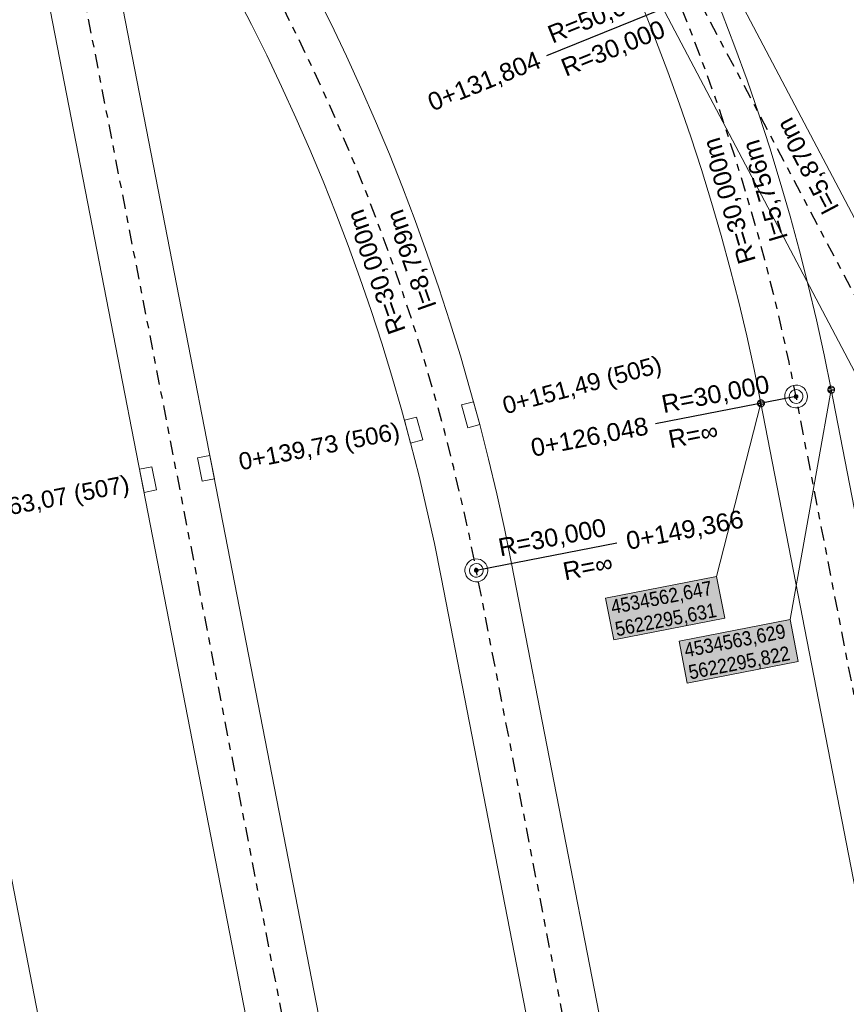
# Model space of a CAD drawing. Extents: x 4534497 to 4534598, y 5622071 to 5622343.
# Tile 36 of 44: x 4534552 to 4534564, y 5622287 to 5622301. Entities that reach past the tile are written whole.
import ezdxf

# ---------------------------------------------------------------- set-up
doc = ezdxf.new("R2010")
doc.units = 0
doc.linetypes.add('LT00000', pattern=[0])
doc.linetypes.add('LT00008', pattern=[0.42, 0.2, -0.1, 0.02, -0.1])
for name, color, linetype, lineweight, true_color in [('A-ELEMENTE', 18, 'LT00000', 5, 0x000000), ('A-LAENGEN', 18, 'LT00000', 5, 0x000000), ('AB_STATIONEN_SCHIENENENTWAESSERUNGEN', 18, 'LT00000', 5, 0x000000), ('ACHSEN', 18, 'LT00000', 5, 0x000000), ('BESCHRIFTUNG', 18, 'LT00000', 5, 0x000000), ('GLEISE', 18, 'LT00000', 5, 0x000000), ('SEW', 18, 'LT00000', 5, 0x000000), ('TXT- KOOR_A504', 18, 'LT00000', 5, 0x000000)]:
    doc.layers.add(name, color=color, linetype=linetype, lineweight=lineweight, true_color=true_color)
doc.styles.add('TS100', font='arial.ttf', dxfattribs={"height": 0.2})

# ---------------------------------------------------------------- blocks, each defined once
blk = doc.blocks.new('SYMB1109')
at = {"color": 0, "linetype": 'ByBlock', "lineweight": -2, "flags": 128}
for points in [[(0.5, 0), (0.489765, 0.100649), (0.459479, 0.197178), (0.410382, 0.285634), (0.344483, 0.362396), (0.264482, 0.424322), (0.173653, 0.468876), (0.075714, 0.494234), (-0.025325, 0.499358), (-0.125326, 0.484039), (-0.220197, 0.448902), (-0.306053, 0.395388), (-0.379379, 0.325686), (-0.437173, 0.242651), (-0.47707, 0.149682), (-0.497435, 0.050584), (-0.497435, -0.050584), (-0.47707, -0.149682), (-0.437173, -0.242651), (-0.379379, -0.325686), (-0.306053, -0.395388), (-0.220197, -0.448902), (-0.125326, -0.484039), (-0.025325, -0.499358), (0.075714, -0.494234), (0.173653, -0.468876), (0.264482, -0.424322), (0.344483, -0.362396), (0.410382, -0.285634), (0.459479, -0.197178), (0.489765, -0.100649), (0.5, 0)], [(0.3, 0), (0.283745, 0.09741), (0.236742, 0.184264), (0.164084, 0.25115), (0.073646, 0.29082), (-0.024774, 0.298975), (-0.120509, 0.274732), (-0.203184, 0.220717), (-0.263842, 0.142784), (-0.295908, 0.049378), (-0.295908, -0.049378), (-0.263842, -0.142784), (-0.203184, -0.220717), (-0.120509, -0.274732), (-0.024774, -0.298975), (0.073646, -0.29082), (0.164084, -0.25115), (0.236742, -0.184264), (0.283745, -0.09741), (0.3, 0)]]:
    blk.add_lwpolyline(points, close=True, dxfattribs=at)
blk = doc.blocks.new('SYMB151')
at = {"color": 0, "linetype": 'ByBlock', "lineweight": -2, "flags": 128}
for points in [[(0.5, 0), (0.489765, 0.100649), (0.459479, 0.197178), (0.410382, 0.285634), (0.344483, 0.362396), (0.264482, 0.424322), (0.173653, 0.468876), (0.075714, 0.494234), (-0.025325, 0.499358), (-0.125326, 0.484039), (-0.220197, 0.448902), (-0.306053, 0.395388), (-0.379379, 0.325686), (-0.437173, 0.242651), (-0.47707, 0.149682), (-0.497435, 0.050584), (-0.497435, -0.050584), (-0.47707, -0.149682), (-0.437173, -0.242651), (-0.379379, -0.325686), (-0.306053, -0.395388), (-0.220197, -0.448902), (-0.125326, -0.484039), (-0.025325, -0.499358), (0.075714, -0.494234), (0.173653, -0.468876), (0.264482, -0.424322), (0.344483, -0.362396), (0.410382, -0.285634), (0.459479, -0.197178), (0.489765, -0.100649), (0.5, 0)], [(0.26, 0), (0.24432, 0.088925), (0.199172, 0.167125), (0.13, 0.225167), (0.045149, 0.25605), (-0.045149, 0.25605), (-0.13, 0.225167), (-0.199172, 0.167125), (-0.24432, 0.088925), (-0.26, 0), (-0.24432, -0.088925), (-0.199172, -0.167125), (-0.13, -0.225167), (-0.045149, -0.25605), (0.045149, -0.25605), (0.13, -0.225167), (0.199172, -0.167125), (0.24432, -0.088925), (0.26, 0)]]:
    blk.add_lwpolyline(points, close=True, dxfattribs=at)
blk = doc.blocks.new('SYMB7000')
at = {"color": 0, "linetype": 'ByBlock', "lineweight": -2}
for p, q in [((-0.165, 0), (0.165, 0)), ((-0.165, 0), (-0.165, -0.175)), ((0.165, 0), (0.165, -0.175)), ((-0.165, -0.175), (0.165, -0.175))]:
    blk.add_line(p, q, dxfattribs=at)
blk = doc.blocks.new('SYMB1')
at = {"color": 0, "linetype": 'ByBlock', "lineweight": -2, "flags": 128}
blk.add_lwpolyline([(0, -0.021257), (-0.015712, 0), (0.010166, 0.012015), (0, -0.021257)], close=True, dxfattribs=at)

msp = doc.modelspace()

# ---------------------------------------------------------------- hatches: boundary and pattern name
at = {"layer": 'TXT- KOOR_A504', "linetype": 'Continuous', "lineweight": 25, "true_color": 0xffffff}
for points in [[(4534560.59, 5622292.327), (4534562.141, 5622292.629), (4534562.027, 5622293.212), (4534560.476, 5622292.911)], [(4534561.615, 5622291.724), (4534563.166, 5622292.026), (4534563.053, 5622292.609), (4534561.502, 5622292.307)]]:
    msp.add_hatch(color=7, dxfattribs=at).paths.add_polyline_path(points)

# ---------------------------------------------------------------- linework, layer by layer
at = {"layer": 'ACHSEN', "color": 53, "linetype": 'LT00008', "lineweight": 25, "true_color": 0xcfff40, "flags": 128}
msp.add_lwpolyline([(4534576.522, 5622146.574), (4534576.762, 5622147.16), (4534576.994, 5622147.748), (4534577.218, 5622148.339), (4534577.435, 5622148.934), (4534577.645, 5622149.53), (4534577.847, 5622150.13), (4534578.041, 5622150.732), (4534578.232, 5622151.348), (4534578.369, 5622151.819), (4534578.499, 5622152.291), (4534578.621, 5622152.765), (4534578.736, 5622153.242), (4534578.843, 5622153.72), (4534578.942, 5622154.2), (4534579.033, 5622154.681), (4534579.116, 5622155.164), (4534579.191, 5622155.648), (4534579.258, 5622156.133), (4534579.318, 5622156.619), (4534579.357, 5622156.984), (4534579.898, 5622162.307), (4534580.491, 5622168.147), (4534580.908, 5622172.257), (4534580.953, 5622172.744), (4534580.991, 5622173.233), (4534581.021, 5622173.722), (4534581.042, 5622174.211), (4534581.056, 5622174.701), (4534581.061, 5622175.191), (4534581.059, 5622175.681), (4534581.048, 5622176.17), (4534581.03, 5622176.66), (4534581.004, 5622177.149), (4534580.969, 5622177.638), (4534580.927, 5622178.126), (4534580.876, 5622178.613), (4534580.818, 5622179.1), (4534580.752, 5622179.585), (4534580.678, 5622180.069), (4534580.596, 5622180.552), (4534580.51, 5622181.015), (4534558.669, 5622293.298), (4534558.572, 5622293.778), (4534558.466, 5622294.257), (4534558.353, 5622294.733), (4534558.233, 5622295.208), (4534558.104, 5622295.681), (4534557.968, 5622296.151), (4534557.824, 5622296.62), (4534557.672, 5622297.085), (4534557.513, 5622297.549), (4534557.346, 5622298.009), (4534557.172, 5622298.467), (4534556.99, 5622298.922), (4534556.801, 5622299.374), (4534556.605, 5622299.823), (4534556.401, 5622300.268), (4534556.19, 5622300.711), (4534555.972, 5622301.149), (4534555.755, 5622301.568), (4534553.828, 5622305.222), (4534551.089, 5622310.413), (4534548.593, 5622315.145), (4534546.691, 5622318.749)], dxfattribs=at)
at = {"layer": 'ACHSEN', "color": 80, "linetype": 'LT00008', "lineweight": 25, "true_color": 0x40ff00, "flags": 128}
msp.add_lwpolyline([(4534579.392, 5622157.332), (4534579.452, 5622157.962), (4534579.504, 5622158.592), (4534579.548, 5622159.223), (4534579.584, 5622159.854), (4534579.612, 5622160.486), (4534579.632, 5622161.118), (4534579.644, 5622161.751), (4534579.648, 5622162.396), (4534579.644, 5622162.886), (4534579.632, 5622163.376), (4534579.612, 5622163.865), (4534579.584, 5622164.355), (4534579.548, 5622164.843), (4534579.504, 5622165.331), (4534579.452, 5622165.818), (4534579.392, 5622166.304), (4534579.324, 5622166.789), (4534579.248, 5622167.273), (4534579.164, 5622167.756), (4534579.096, 5622168.117), (4534552.524, 5622304.727), (4534552.427, 5622305.207), (4534552.321, 5622305.685), (4534552.208, 5622306.162), (4534552.087, 5622306.637), (4534551.959, 5622307.109), (4534551.822, 5622307.58), (4534551.679, 5622308.048), (4534551.527, 5622308.514), (4534551.368, 5622308.977), (4534551.201, 5622309.438), (4534551.027, 5622309.896), (4534550.892, 5622310.237), (4534550.651, 5622310.822), (4534550.403, 5622311.403), (4534550.148, 5622311.982), (4534549.885, 5622312.557), (4534549.615, 5622313.129), (4534549.338, 5622313.698), (4534549.054, 5622314.263), (4534548.756, 5622314.836)], dxfattribs=at)
at = {"layer": 'ACHSEN', "color": 211, "linetype": 'LT00008', "lineweight": 25, "true_color": 0xff6aff, "flags": 128}
msp.add_lwpolyline([(4534582.563, 5622161.084), (4534582.803, 5622161.669), (4534583.035, 5622162.258), (4534583.259, 5622162.849), (4534583.476, 5622163.443), (4534583.686, 5622164.04), (4534583.888, 5622164.639), (4534584.082, 5622165.241), (4534584.272, 5622165.858), (4534584.41, 5622166.328), (4534584.54, 5622166.8), (4534584.662, 5622167.275), (4534584.777, 5622167.751), (4534584.883, 5622168.229), (4534584.982, 5622168.709), (4534585.073, 5622169.19), (4534585.157, 5622169.673), (4534585.232, 5622170.157), (4534585.299, 5622170.642), (4534585.359, 5622171.129), (4534585.398, 5622171.493), (4534585.938, 5622176.816), (4534586.531, 5622182.656), (4534586.949, 5622186.766), (4534586.994, 5622187.254), (4534587.032, 5622187.742), (4534587.061, 5622188.231), (4534587.083, 5622188.721), (4534587.096, 5622189.21), (4534587.102, 5622189.7), (4534587.1, 5622190.19), (4534587.089, 5622190.68), (4534587.071, 5622191.169), (4534587.044, 5622191.659), (4534587.01, 5622192.147), (4534586.968, 5622192.635), (4534586.917, 5622193.123), (4534586.859, 5622193.609), (4534586.793, 5622194.094), (4534586.719, 5622194.579), (4534586.637, 5622195.062), (4534586.55, 5622195.525), (4534569.283, 5622284.298), (4534569.185, 5622284.778), (4534569.08, 5622285.256), (4534568.967, 5622285.733), (4534568.846, 5622286.208), (4534568.718, 5622286.68), (4534568.581, 5622287.151), (4534568.437, 5622287.619), (4534568.286, 5622288.085), (4534568.127, 5622288.548), (4534567.96, 5622289.009), (4534567.786, 5622289.467), (4534567.604, 5622289.922), (4534567.415, 5622290.374), (4534567.219, 5622290.822), (4534567.015, 5622291.268), (4534566.804, 5622291.71), (4534566.586, 5622292.149), (4534566.369, 5622292.567), (4534564.442, 5622296.221), (4534561.703, 5622301.413), (4534559.207, 5622306.145), (4534558.974, 5622306.576), (4534558.735, 5622307.004), (4534558.489, 5622307.427), (4534558.236, 5622307.847), (4534557.977, 5622308.262), (4534557.71, 5622308.673), (4534557.437, 5622309.08), (4534557.157, 5622309.482), (4534556.871, 5622309.88), (4534556.578, 5622310.272), (4534556.279, 5622310.66), (4534556.051, 5622310.948), (4534555.651, 5622311.438), (4534555.246, 5622311.923), (4534554.834, 5622312.403), (4534554.416, 5622312.878), (4534553.992, 5622313.348), (4534553.563, 5622313.812), (4534553.127, 5622314.27), (4534552.677, 5622314.733)], dxfattribs=at)
at = {"layer": 'ACHSEN', "color": 191, "linetype": 'LT00008', "lineweight": 25, "true_color": 0xcf80ff, "flags": 128}
msp.add_lwpolyline([(4534585.433, 5622171.842), (4534585.493, 5622172.471), (4534585.545, 5622173.101), (4534585.589, 5622173.732), (4534585.625, 5622174.364), (4534585.653, 5622174.996), (4534585.673, 5622175.628), (4534585.685, 5622176.26), (4534585.689, 5622176.906), (4534585.685, 5622177.396), (4534585.673, 5622177.885), (4534585.653, 5622178.375), (4534585.625, 5622178.864), (4534585.588, 5622179.352), (4534585.544, 5622179.84), (4534585.492, 5622180.328), (4534585.432, 5622180.814), (4534585.364, 5622181.299), (4534585.289, 5622181.783), (4534585.205, 5622182.266), (4534585.137, 5622182.626), (4534563.138, 5622295.726), (4534563.04, 5622296.206), (4534562.935, 5622296.685), (4534562.822, 5622297.161), (4534562.701, 5622297.636), (4534562.573, 5622298.109), (4534562.436, 5622298.579), (4534562.292, 5622299.048), (4534562.141, 5622299.514), (4534561.982, 5622299.977), (4534561.815, 5622300.437), (4534561.641, 5622300.895), (4534561.505, 5622301.236), (4534561.265, 5622301.821), (4534561.017, 5622302.403), (4534560.761, 5622302.982), (4534560.499, 5622303.557), (4534560.229, 5622304.129), (4534559.952, 5622304.697), (4534559.667, 5622305.262), (4534559.37, 5622305.835)], dxfattribs=at)
at = {"layer": 'BESCHRIFTUNG', "color": 191, "lineweight": 25, "true_color": 0xcf80ff}
for p, q in [((4534561.482, 5622301.227), (4534559.651, 5622300.487)), ((4534563.113, 5622295.721), (4534561.175, 5622295.344))]:
    msp.add_line(p, q, dxfattribs=at)
at = {"layer": 'BESCHRIFTUNG', "color": 53, "lineweight": 25, "true_color": 0xcfff40}
msp.add_line((4534558.694, 5622293.303), (4534560.632, 5622293.68), dxfattribs=at)
at = {"layer": 'GLEISE', "color": 18, "lineweight": 18, "true_color": 0x000000, "flags": 128}
for points in [[(4534576.984, 5622146.382), (4534577.226, 5622146.974), (4534577.46, 5622147.568), (4534577.687, 5622148.165), (4534577.906, 5622148.765), (4534578.118, 5622149.368), (4534578.322, 5622149.973), (4534578.518, 5622150.581), (4534578.71, 5622151.204), (4534578.85, 5622151.682), (4534578.982, 5622152.162), (4534579.107, 5622152.644), (4534579.223, 5622153.129), (4534579.332, 5622153.615), (4534579.432, 5622154.103), (4534579.525, 5622154.592), (4534579.609, 5622155.083), (4534579.686, 5622155.575), (4534579.754, 5622156.068), (4534579.815, 5622156.563), (4534579.855, 5622156.933), (4534580.395, 5622162.256), (4534580.988, 5622168.096), (4534581.405, 5622172.206), (4534581.452, 5622172.702), (4534581.49, 5622173.199), (4534581.52, 5622173.696), (4534581.542, 5622174.193), (4534581.556, 5622174.691), (4534581.561, 5622175.189), (4534581.559, 5622175.687), (4534581.548, 5622176.185), (4534581.529, 5622176.683), (4534581.503, 5622177.18), (4534581.468, 5622177.677), (4534581.425, 5622178.173), (4534581.373, 5622178.669), (4534581.314, 5622179.163), (4534581.247, 5622179.657), (4534581.171, 5622180.149), (4534581.088, 5622180.64), (4534581, 5622181.111), (4534559.16, 5622293.393), (4534559.061, 5622293.882), (4534558.954, 5622294.368), (4534558.839, 5622294.853), (4534558.716, 5622295.335), (4534558.585, 5622295.816), (4534558.447, 5622296.294), (4534558.3, 5622296.77), (4534558.146, 5622297.244), (4534557.984, 5622297.715), (4534557.815, 5622298.183), (4534557.638, 5622298.649), (4534557.453, 5622299.111), (4534557.261, 5622299.571), (4534557.061, 5622300.027), (4534556.854, 5622300.48), (4534556.64, 5622300.93), (4534556.418, 5622301.375), (4534556.198, 5622301.801), (4534554.27, 5622305.455), (4534551.531, 5622310.647), (4534549.035, 5622315.379), (4534547.134, 5622318.983)], [(4534576.061, 5622146.767), (4534576.298, 5622147.346), (4534576.528, 5622147.929), (4534576.75, 5622148.514), (4534576.965, 5622149.102), (4534577.172, 5622149.693), (4534577.372, 5622150.286), (4534577.564, 5622150.882), (4534577.753, 5622151.493), (4534577.888, 5622151.955), (4534578.016, 5622152.42), (4534578.136, 5622152.886), (4534578.249, 5622153.354), (4534578.354, 5622153.825), (4534578.451, 5622154.296), (4534578.541, 5622154.77), (4534578.622, 5622155.245), (4534578.696, 5622155.721), (4534578.763, 5622156.198), (4534578.821, 5622156.676), (4534578.86, 5622157.034), (4534579.4, 5622162.357), (4534579.993, 5622168.197), (4534580.41, 5622172.307), (4534580.455, 5622172.787), (4534580.492, 5622173.267), (4534580.521, 5622173.748), (4534580.542, 5622174.229), (4534580.556, 5622174.711), (4534580.561, 5622175.192), (4534580.559, 5622175.674), (4534580.549, 5622176.156), (4534580.531, 5622176.637), (4534580.505, 5622177.118), (4534580.471, 5622177.599), (4534580.429, 5622178.079), (4534580.38, 5622178.558), (4534580.322, 5622179.036), (4534580.257, 5622179.513), (4534580.184, 5622179.99), (4534580.104, 5622180.465), (4534580.019, 5622180.92), (4534558.178, 5622293.203), (4534558.083, 5622293.675), (4534557.979, 5622294.145), (4534557.868, 5622294.614), (4534557.749, 5622295.081), (4534557.623, 5622295.546), (4534557.489, 5622296.008), (4534557.347, 5622296.469), (4534557.198, 5622296.927), (4534557.041, 5622297.382), (4534556.877, 5622297.835), (4534556.706, 5622298.286), (4534556.527, 5622298.733), (4534556.342, 5622299.177), (4534556.148, 5622299.619), (4534555.948, 5622300.057), (4534555.741, 5622300.492), (4534555.526, 5622300.923), (4534555.313, 5622301.334), (4534553.386, 5622304.988), (4534550.647, 5622310.18), (4534548.151, 5622314.912), (4534546.249, 5622318.516)], [(4534571.638, 5622133.541), (4534571.879, 5622134.132), (4534572.114, 5622134.726), (4534572.34, 5622135.323), (4534572.56, 5622135.923), (4534572.771, 5622136.526), (4534572.975, 5622137.131), (4534573.171, 5622137.739), (4534573.364, 5622138.362), (4534573.504, 5622138.84), (4534573.636, 5622139.32), (4534573.76, 5622139.803), (4534573.877, 5622140.287), (4534573.985, 5622140.773), (4534574.086, 5622141.261), (4534574.178, 5622141.75), (4534574.263, 5622142.241), (4534574.339, 5622142.733), (4534574.408, 5622143.227), (4534574.468, 5622143.721), (4534574.508, 5622144.092), (4534575.049, 5622149.414), (4534575.642, 5622155.254), (4534576.059, 5622159.364), (4534576.105, 5622159.86), (4534576.143, 5622160.357), (4534576.173, 5622160.854), (4534576.195, 5622161.352), (4534576.209, 5622161.85), (4534576.215, 5622162.348), (4534576.212, 5622162.846), (4534576.202, 5622163.344), (4534576.183, 5622163.841), (4534576.156, 5622164.339), (4534576.121, 5622164.835), (4534576.078, 5622165.332), (4534576.027, 5622165.827), (4534575.968, 5622166.322), (4534575.9, 5622166.815), (4534575.825, 5622167.307), (4534575.742, 5622167.798), (4534575.654, 5622168.269), (4534548.861, 5622306.013), (4534548.762, 5622306.501), (4534548.655, 5622306.988), (4534548.54, 5622307.472), (4534548.417, 5622307.955), (4534548.286, 5622308.436), (4534548.148, 5622308.914), (4534548.001, 5622309.39), (4534547.847, 5622309.864), (4534547.685, 5622310.335), (4534547.516, 5622310.803), (4534547.339, 5622311.268), (4534547.154, 5622311.731), (4534546.962, 5622312.19), (4534546.762, 5622312.647), (4534546.555, 5622313.1), (4534546.341, 5622313.549), (4534546.119, 5622313.995), (4534545.875, 5622314.465), (4534544.071, 5622317.872)], [(4534579.89, 5622157.282), (4534579.95, 5622157.918), (4534580.003, 5622158.554), (4534580.047, 5622159.191), (4534580.084, 5622159.829), (4534580.112, 5622160.467), (4534580.132, 5622161.106), (4534580.144, 5622161.744), (4534580.148, 5622162.396), (4534580.144, 5622162.894), (4534580.132, 5622163.392), (4534580.111, 5622163.89), (4534580.083, 5622164.387), (4534580.046, 5622164.884), (4534580.001, 5622165.38), (4534579.948, 5622165.875), (4534579.887, 5622166.37), (4534579.818, 5622166.863), (4534579.741, 5622167.355), (4534579.656, 5622167.846), (4534579.587, 5622168.212), (4534553.015, 5622304.822), (4534552.916, 5622305.31), (4534552.809, 5622305.797), (4534552.694, 5622306.281), (4534552.571, 5622306.764), (4534552.44, 5622307.244), (4534552.302, 5622307.723), (4534552.155, 5622308.199), (4534552.001, 5622308.673), (4534551.839, 5622309.144), (4534551.67, 5622309.612), (4534551.493, 5622310.077), (4534551.355, 5622310.424), (4534551.112, 5622311.015), (4534550.862, 5622311.602), (4534550.604, 5622312.187), (4534550.338, 5622312.768), (4534550.066, 5622313.346), (4534549.786, 5622313.92), (4534549.499, 5622314.49), (4534549.198, 5622315.069)], [(4534583.025, 5622160.892), (4534583.267, 5622161.483), (4534583.501, 5622162.077), (4534583.728, 5622162.674), (4534583.947, 5622163.274), (4534584.158, 5622163.877), (4534584.362, 5622164.482), (4534584.559, 5622165.09), (4534584.751, 5622165.713), (4534584.891, 5622166.191), (4534585.023, 5622166.672), (4534585.147, 5622167.154), (4534585.264, 5622167.638), (4534585.372, 5622168.124), (4534585.473, 5622168.612), (4534585.565, 5622169.101), (4534585.65, 5622169.592), (4534585.726, 5622170.084), (4534585.795, 5622170.578), (4534585.855, 5622171.072), (4534585.895, 5622171.443), (4534586.436, 5622176.765), (4534587.029, 5622182.605), (4534587.446, 5622186.715), (4534587.492, 5622187.211), (4534587.531, 5622187.708), (4534587.561, 5622188.205), (4534587.583, 5622188.703), (4534587.596, 5622189.201), (4534587.602, 5622189.699), (4534587.6, 5622190.197), (4534587.589, 5622190.695), (4534587.57, 5622191.192), (4534587.543, 5622191.69), (4534587.508, 5622192.186), (4534587.465, 5622192.683), (4534587.414, 5622193.178), (4534587.355, 5622193.673), (4534587.288, 5622194.166), (4534587.212, 5622194.658), (4534587.129, 5622195.149), (4534587.041, 5622195.62), (4534569.774, 5622284.393), (4534569.675, 5622284.881), (4534569.568, 5622285.368), (4534569.453, 5622285.852), (4534569.33, 5622286.335), (4534569.199, 5622286.815), (4534569.06, 5622287.294), (4534568.914, 5622287.77), (4534568.76, 5622288.243), (4534568.598, 5622288.715), (4534568.429, 5622289.183), (4534568.252, 5622289.648), (4534568.067, 5622290.111), (4534567.875, 5622290.57), (4534567.675, 5622291.027), (4534567.468, 5622291.48), (4534567.253, 5622291.929), (4534567.032, 5622292.375), (4534566.811, 5622292.8), (4534564.884, 5622296.454), (4534562.145, 5622301.646), (4534559.649, 5622306.378), (4534559.413, 5622306.817), (4534559.17, 5622307.251), (4534558.92, 5622307.682), (4534558.662, 5622308.109), (4534558.398, 5622308.531), (4534558.127, 5622308.949), (4534557.85, 5622309.362), (4534557.565, 5622309.771), (4534557.274, 5622310.175), (4534556.976, 5622310.575), (4534556.672, 5622310.969), (4534556.44, 5622311.261), (4534556.037, 5622311.756), (4534555.627, 5622312.246), (4534555.211, 5622312.731), (4534554.789, 5622313.211), (4534554.361, 5622313.685), (4534553.927, 5622314.154), (4534553.488, 5622314.617), (4534553.033, 5622315.084)], [(4534578.895, 5622157.383), (4534578.954, 5622158.006), (4534579.006, 5622158.63), (4534579.049, 5622159.255), (4534579.085, 5622159.88), (4534579.113, 5622160.505), (4534579.132, 5622161.131), (4534579.144, 5622161.757), (4534579.148, 5622162.396), (4534579.144, 5622162.878), (4534579.132, 5622163.359), (4534579.112, 5622163.841), (4534579.085, 5622164.322), (4534579.049, 5622164.802), (4534579.006, 5622165.282), (4534578.955, 5622165.761), (4534578.896, 5622166.239), (4534578.829, 5622166.716), (4534578.755, 5622167.192), (4534578.672, 5622167.667), (4534578.606, 5622168.021), (4534552.033, 5622304.631), (4534551.937, 5622305.103), (4534551.834, 5622305.574), (4534551.723, 5622306.042), (4534551.604, 5622306.509), (4534551.477, 5622306.974), (4534551.343, 5622307.437), (4534551.202, 5622307.897), (4534551.053, 5622308.355), (4534550.896, 5622308.811), (4534550.732, 5622309.264), (4534550.561, 5622309.714), (4534550.428, 5622310.049), (4534550.19, 5622310.628), (4534549.944, 5622311.204), (4534549.691, 5622311.777), (4534549.431, 5622312.347), (4534549.164, 5622312.913), (4534548.89, 5622313.476), (4534548.608, 5622314.035), (4534548.314, 5622314.602)], [(4534582.102, 5622161.276), (4534582.339, 5622161.856), (4534582.568, 5622162.438), (4534582.791, 5622163.023), (4534583.005, 5622163.612), (4534583.213, 5622164.202), (4534583.413, 5622164.796), (4534583.605, 5622165.392), (4534583.794, 5622166.002), (4534583.929, 5622166.465), (4534584.057, 5622166.929), (4534584.177, 5622167.395), (4534584.29, 5622167.864), (4534584.395, 5622168.334), (4534584.492, 5622168.806), (4534584.581, 5622169.279), (4534584.663, 5622169.754), (4534584.737, 5622170.23), (4534584.803, 5622170.707), (4534584.862, 5622171.185), (4534584.9, 5622171.544), (4534585.441, 5622176.866), (4534586.034, 5622182.706), (4534586.451, 5622186.817), (4534586.496, 5622187.296), (4534586.533, 5622187.776), (4534586.562, 5622188.257), (4534586.583, 5622188.739), (4534586.597, 5622189.22), (4534586.602, 5622189.702), (4534586.6, 5622190.184), (4534586.589, 5622190.665), (4534586.571, 5622191.147), (4534586.545, 5622191.628), (4534586.512, 5622192.108), (4534586.47, 5622192.588), (4534586.42, 5622193.067), (4534586.363, 5622193.546), (4534586.298, 5622194.023), (4534586.225, 5622194.499), (4534586.144, 5622194.974), (4534586.06, 5622195.429), (4534568.792, 5622284.202), (4534568.696, 5622284.674), (4534568.593, 5622285.145), (4534568.482, 5622285.613), (4534568.363, 5622286.08), (4534568.236, 5622286.545), (4534568.102, 5622287.008), (4534567.961, 5622287.468), (4534567.812, 5622287.926), (4534567.655, 5622288.382), (4534567.491, 5622288.835), (4534567.32, 5622289.285), (4534567.141, 5622289.733), (4534566.955, 5622290.177), (4534566.762, 5622290.618), (4534566.562, 5622291.056), (4534566.354, 5622291.491), (4534566.14, 5622291.922), (4534565.927, 5622292.334), (4534563.999, 5622295.988), (4534561.261, 5622301.18), (4534558.764, 5622305.912), (4534558.536, 5622306.336), (4534558.301, 5622306.756), (4534558.059, 5622307.173), (4534557.81, 5622307.585), (4534557.555, 5622307.994), (4534557.293, 5622308.398), (4534557.024, 5622308.798), (4534556.749, 5622309.193), (4534556.467, 5622309.584), (4534556.179, 5622309.97), (4534555.885, 5622310.352), (4534555.661, 5622310.634), (4534555.266, 5622311.12), (4534554.864, 5622311.6), (4534554.456, 5622312.075), (4534554.043, 5622312.545), (4534553.623, 5622313.01), (4534553.198, 5622313.47), (4534552.767, 5622313.924), (4534552.321, 5622314.382)], [(4534585.931, 5622171.791), (4534585.991, 5622172.427), (4534586.044, 5622173.064), (4534586.088, 5622173.701), (4534586.124, 5622174.339), (4534586.153, 5622174.977), (4534586.173, 5622175.615), (4534586.185, 5622176.254), (4534586.189, 5622176.906), (4534586.185, 5622177.404), (4534586.173, 5622177.902), (4534586.152, 5622178.399), (4534586.123, 5622178.897), (4534586.087, 5622179.393), (4534586.042, 5622179.889), (4534585.989, 5622180.385), (4534585.928, 5622180.879), (4534585.859, 5622181.372), (4534585.782, 5622181.864), (4534585.697, 5622182.355), (4534585.628, 5622182.721), (4534563.629, 5622295.822), (4534563.53, 5622296.31), (4534563.422, 5622296.796), (4534563.307, 5622297.281), (4534563.185, 5622297.763), (4534563.054, 5622298.244), (4534562.915, 5622298.722), (4534562.769, 5622299.198), (4534562.615, 5622299.672), (4534562.453, 5622300.143), (4534562.284, 5622300.611), (4534562.106, 5622301.077), (4534561.969, 5622301.424), (4534561.726, 5622302.014), (4534561.475, 5622302.602), (4534561.217, 5622303.186), (4534560.952, 5622303.767), (4534560.68, 5622304.345), (4534560.4, 5622304.919), (4534560.113, 5622305.49), (4534559.812, 5622306.069)], [(4534584.936, 5622171.892), (4534584.995, 5622172.515), (4534585.047, 5622173.139), (4534585.09, 5622173.764), (4534585.126, 5622174.389), (4534585.153, 5622175.015), (4534585.173, 5622175.64), (4534585.185, 5622176.266), (4534585.189, 5622176.906), (4534585.185, 5622177.387), (4534585.173, 5622177.869), (4534585.153, 5622178.35), (4534585.126, 5622178.831), (4534585.09, 5622179.312), (4534585.047, 5622179.791), (4534584.996, 5622180.27), (4534584.937, 5622180.748), (4534584.87, 5622181.226), (4534584.795, 5622181.701), (4534584.713, 5622182.176), (4534584.646, 5622182.531), (4534562.647, 5622295.631), (4534562.551, 5622296.103), (4534562.448, 5622296.573), (4534562.336, 5622297.042), (4534562.218, 5622297.509), (4534562.091, 5622297.974), (4534561.957, 5622298.436), (4534561.816, 5622298.897), (4534561.666, 5622299.355), (4534561.51, 5622299.811), (4534561.346, 5622300.263), (4534561.175, 5622300.714), (4534561.042, 5622301.049), (4534560.803, 5622301.628), (4534560.558, 5622302.204), (4534560.305, 5622302.777), (4534560.045, 5622303.346), (4534559.778, 5622303.913), (4534559.504, 5622304.475), (4534559.222, 5622305.035), (4534558.928, 5622305.602)]]:
    msp.add_lwpolyline(points, dxfattribs=at)
at = {"layer": 'TXT- KOOR_A504'}
for p, q in [((4534563.053, 5622292.609), (4534563.629, 5622295.822)), ((4534562.027, 5622293.212), (4534562.647, 5622295.631))]:
    msp.add_line(p, q, dxfattribs=at)
at = {"layer": 'TXT- KOOR_A504', "flags": 128}
for points in [[(4534563.677, 5622295.812), (4534563.664, 5622295.787), (4534563.643, 5622295.775), (4534563.62, 5622295.773), (4534563.595, 5622295.785), (4534563.582, 5622295.806), (4534563.58, 5622295.831), (4534563.593, 5622295.856), (4534563.616, 5622295.869), (4534563.637, 5622295.87), (4534563.658, 5622295.861), (4534563.675, 5622295.84), (4534563.677, 5622295.812)], [(4534562.695, 5622295.618), (4534562.68, 5622295.594), (4534562.658, 5622295.583), (4534562.635, 5622295.583), (4534562.611, 5622295.597), (4534562.599, 5622295.618), (4534562.599, 5622295.643), (4534562.614, 5622295.668), (4534562.638, 5622295.679), (4534562.659, 5622295.679), (4534562.679, 5622295.668), (4534562.695, 5622295.645), (4534562.695, 5622295.618)], [(4534560.59, 5622292.327), (4534562.141, 5622292.629), (4534562.027, 5622293.212), (4534560.476, 5622292.911), (4534560.59, 5622292.327)], [(4534561.615, 5622291.724), (4534563.166, 5622292.026), (4534563.053, 5622292.609), (4534561.502, 5622292.307), (4534561.615, 5622291.724)]]:
    msp.add_lwpolyline(points, close=True, dxfattribs=at)
for points in [[(4534563.654, 5622295.848), (4534563.614, 5622295.855), (4534563.591, 5622295.839), (4534563.67, 5622295.824), (4534563.666, 5622295.805), (4534563.587, 5622295.819), (4534563.604, 5622295.796), (4534563.643, 5622295.789)], [(4534562.674, 5622295.655), (4534562.635, 5622295.665), (4534562.611, 5622295.65), (4534562.688, 5622295.63), (4534562.683, 5622295.611), (4534562.606, 5622295.631), (4534562.62, 5622295.607), (4534562.659, 5622295.597)]]:
    msp.add_lwpolyline(points, dxfattribs=at)

# ---------------------------------------------------------------- block references
at = {"layer": 'A-ELEMENTE', "color": 18, "true_color": 0x000000, "xscale": 0.32, "yscale": 0.32, "zscale": 0.32, "rotation": 11.00727}
for p in [(4534563.138, 5622295.726), (4534558.669, 5622293.298)]:
    msp.add_blockref('SYMB1109', p, dxfattribs=at)
at = {"layer": 'AB_STATIONEN_SCHIENENENTWAESSERUNGEN', "color": 155, "true_color": 0x2771ad, "xscale": 0.001, "yscale": 0.001, "zscale": 0.001}
for p in [(4534558.191, 5622295.364), (4534554.485, 5622294.645)]:
    msp.add_blockref('SYMB1', p, dxfattribs=at)
at = {"layer": 'BESCHRIFTUNG', "color": 191, "true_color": 0xcf80ff, "xscale": 0.05, "yscale": 0.05, "zscale": 0.05, "rotation": 191.00727}
msp.add_blockref('SYMB151', (4534563.138, 5622295.726), dxfattribs=at)
at = {"layer": 'BESCHRIFTUNG', "color": 53, "true_color": 0xcfff40, "xscale": 0.05, "yscale": 0.05, "zscale": 0.05, "rotation": 11.00727}
msp.add_blockref('SYMB151', (4534558.669, 5622293.298), dxfattribs=at)
at = {"layer": 'SEW', "color": 155, "true_color": 0x2771ad}
for p, rotation in [((4534558.674, 5622295.494), 285.058081), ((4534557.708, 5622295.234), 105.058081), ((4534554.976, 5622294.74), 281.00727), ((4534553.994, 5622294.549), 101.00727)]:
    msp.add_blockref('SYMB7000', p, dxfattribs=dict(at, rotation=rotation))

# ---------------------------------------------------------------- texts
at = {"layer": 'A-ELEMENTE', "color": 18, "true_color": 0x000000, "style": 'TS100'}
for rotation, p in [(106.5035, (4534562.578, 5622297.625)), (109.41, (4534557.686, 5622296.652))]:
    msp.add_text('R=30,000m', height=0.25, rotation=rotation, dxfattribs=at).set_placement(p)
at = {"layer": 'A-LAENGEN', "color": 18, "true_color": 0x000000, "style": 'TS100'}
for s, rotation, p in [('l=5,870m', 117.8128, (4534563.744, 5622298.369)), ('l=5,756m', 106.5035, (4534563.025, 5622297.949)), ('l=8,799m', 109.41, (4534558.115, 5622296.998))]:
    msp.add_text(s, height=0.25, rotation=rotation, dxfattribs=at).set_placement(p)
at = {"layer": 'AB_STATIONEN_SCHIENENENTWAESSERUNGEN', "color": 155, "lineweight": 50, "true_color": 0x2771ad, "style": 'TS100'}
for s, rotation, p in [('0+151,49 (505)', 15.0581, (4534559.074, 5622295.477)), ('0+139,73 (506)', 11.0073, (4534555.374, 5622294.695)), ('0+163,07 (507)', 11.0073, (4534551.595, 5622293.96))]:
    msp.add_text(s, height=0.24, rotation=rotation, dxfattribs=at).set_placement(p)
at = {"layer": 'BESCHRIFTUNG', "color": 191, "lineweight": 25, "true_color": 0xcf80ff, "style": 'TS100'}
for s, rotation, p in [('R=50,000', 21.9998, (4534559.732, 5622300.654)), ('R=30,000', 21.9998, (4534559.919, 5622300.191)), ('0+131,804', 21.9998, (4534558.055, 5622299.707)), ('R=30,000', 11.0073, (4534561.286, 5622295.493)), ('0+126,048', 11.0073, (4534559.459, 5622294.883))]:
    msp.add_text(s, height=0.25, rotation=rotation, dxfattribs=at).set_placement(p)
at = {"layer": 'BESCHRIFTUNG', "color": 191, "lineweight": 25, "true_color": 0xcf80ff, "style": 'TS100', "width": 0.99}
msp.add_text('R=∞', height=0.25, rotation=11.0073, dxfattribs=at).set_placement((4534561.381, 5622295.002))
at = {"layer": 'BESCHRIFTUNG', "color": 53, "lineweight": 25, "true_color": 0xcfff40, "style": 'TS100'}
for s, p in [('0+149,366', (4534560.791, 5622293.583)), ('R=30,000', (4534559.005, 5622293.491))]:
    msp.add_text(s, height=0.25, rotation=11.0073, dxfattribs=at).set_placement(p)
at = {"layer": 'BESCHRIFTUNG', "color": 53, "lineweight": 25, "true_color": 0xcfff40, "style": 'TS100', "width": 0.99}
msp.add_text('R=∞', height=0.25, rotation=11.0073, dxfattribs=at).set_placement((4534559.908, 5622293.157))
at = {"layer": 'TXT- KOOR_A504', "color": 191, "lineweight": 25, "true_color": 0xcf80ff, "style": 'TS100', "width": 0.88}
for s, p in [('4534562,647 ', (4534560.571, 5622292.685)), ('5622295,631', (4534560.631, 5622292.376)), ('4534563,629 ', (4534561.597, 5622292.081)), ('5622295,822', (4534561.657, 5622291.773))]:
    msp.add_text(s, height=0.2, rotation=11.0073, dxfattribs=at).set_placement(p)

doc.saveas('drawing.dxf')
